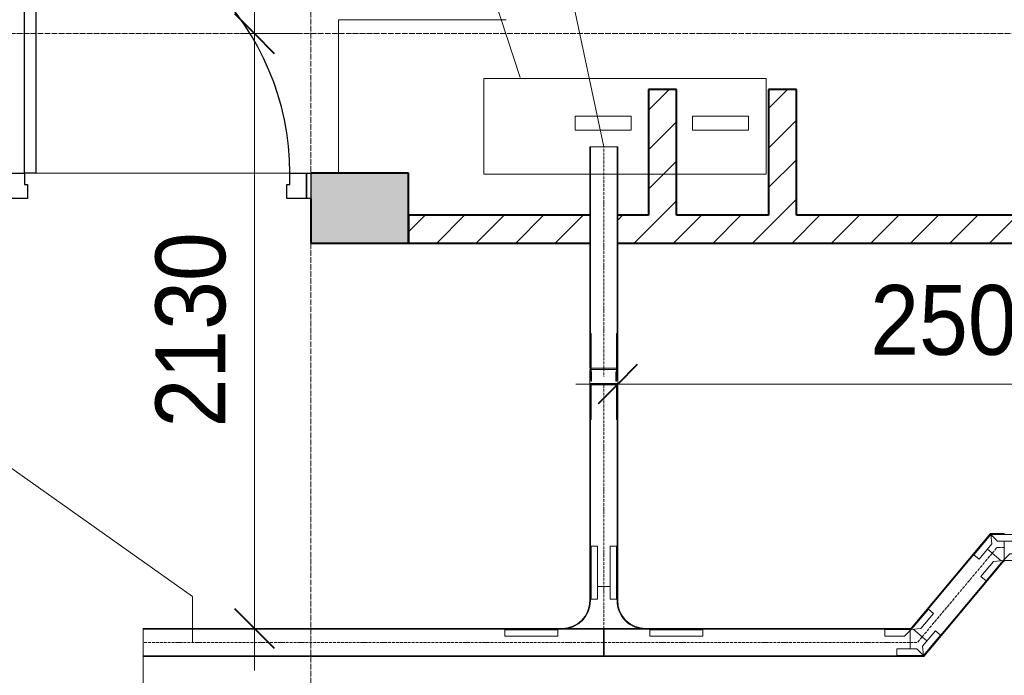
# Model space of a CAD drawing. Header units: millimetres. Extents: x 5617 to 132318, y 7718 to 193536.
# Tile 24 of 81: x 36218 to 39745, y 24002 to 26350. Entities that reach past the tile are written whole.
import ezdxf

# ---------------------------------------------------------------- set-up
doc = ezdxf.new("R2010")
doc.units = ezdxf.units.MM
for name, pattern in [('ADSK_Линия сетки', [25, 20, -2.5, 0, -2.5]), ('Линия сетки', [25, 20, -2.5, 0, -2.5]), ('Осевая', [14, 10, -2, 0, -2])]:
    doc.linetypes.add(name, pattern=pattern)
for name, color, linetype, lineweight in [('Двери', 7, 'Continuous', 18), ('Кабельные лотки', 7, 'Continuous', 18), ('Каркас_Импост', 7, 'Continuous', 30), ('Марки кабельных лотков', 7, 'Continuous', 20), ('Монтажный зазор', 7, 'Continuous', 30), ('Опуск', 7, 'Continuous', 18), ('Осевая линия', 7, 'Осевая', 18), ('Оси', 7, 'Continuous', 9), ('Панель', 7, 'Continuous', 30), ('Перекрытия', 7, 'Continuous', 18), ('Размеры', 7, 'Continuous', 9), ('Размеры-100', 7, 'Continuous', 9), ('Соединительные детали кабельных лотков', 7, 'Continuous', 18), ('Стены разрез', 7, 'Continuous', 40), ('Текстовые примечания', 7, 'Continuous', 9)]:
    doc.layers.add(name, color=color, linetype=linetype, lineweight=lineweight)
doc.layers.add('Линии', color=7, linetype='Continuous', lineweight=9, true_color=0x00a600)
doc.styles.add('Arial', font='arial.ttf', dxfattribs={"width": 0.9, "height": 250})
doc.dimstyles.new('Основной_2_5_мм', dxfattribs={"dimscale": 304.8, "dimtxt": 255.06485, "dimasz": 0.463911, "dimexe": 0.492126, "dimexo": 0.492126, "dimgap": 0.098425, "dimtad": 1, "dimdec": 0, "dimdsep": 46, "dimtxsty": 'Arial', "dimblk1": 'OBLIQUE', "dimblk2": 'OBLIQUE', "dimsah": 1, "dimcen": 0.09, "dimdle": 0.492126, "dimazin": 2, "dimtfac": 1, "dimtdec": 4, "dimtix": 1, "dimtmove": 0, "dimatfit": 3, "dimfxl": 1, "dimtvp": 1, "dimtolj": 1, "dimtzin": 0, "dimlwd": 20, "dimlwe": 20, "dimarcsym": 2})
pattern_1 = [(45, (0, 0), (-70.71068, 70.71068), [])]

# ---------------------------------------------------------------- blocks, each defined once
blk = doc.blocks.new('101_Дверь_Однопольная - _НЧ_Мет_900х2100_Квартира_Пр-3834834-МКСС_К4_L13_45_000_')
at = {"layer": 'Каркас_Импост', "color": 253, "true_color": 0xaaaaaa}
for p, q in [((-535, 125), (-475, 125)), ((-535, 35), (-535, 125)), ((-475, 125), (-475, 85)), ((475, 125), (535, 125)), ((475, 85), (475, 125)), ((535, 125), (535, 35)), ((-475, 85), (-465, 85)), ((-465, 85), (-465, 35)), ((465, 85), (475, 85)), ((465, 35), (465, 85)), ((-465, 35), (-535, 35)), ((535, 35), (465, 35))]:
    blk.add_line(p, q, dxfattribs=at)
at = {"layer": 'Монтажный зазор', "color": 253, "true_color": 0xaaaaaa}
for p, q in [((-550, 125), (-535, 125)), ((-550, 35), (-550, 125)), ((-535, 125), (-535, 35)), ((535, 35), (535, 125)), ((535, 125), (550, 125)), ((550, 125), (550, 35)), ((-535, 35), (-550, 35)), ((550, 35), (535, 35))]:
    blk.add_line(p, q, dxfattribs=at)
at = {"layer": 'Панель', "color": 253, "true_color": 0xaaaaaa}
for p, q in [((-475, 1075), (-435, 1075)), ((-475, 125), (-475, 1075)), ((-435, 1075), (-435, 125)), ((-435, 125), (-475, 125))]:
    blk.add_line(p, q, dxfattribs=at)
blk.add_arc((-475, 125), 950, 0, 90, dxfattribs=at)
blk = doc.blocks.new('135_SLK_K4_AR_rvt-1-МКСС_К4_L13_45_000_')
at = {"layer": 'Стены разрез', "lineweight": 9, "true_color": 0xaaaaaa}
h = blk.add_hatch(dxfattribs=at)
h.set_pattern_fill('FP_3', color=253, style=0, pattern_type=2)
h.set_pattern_definition(pattern_1)
h.paths.add_polyline_path([(105660, 25650), (105660, 26100), (105560, 26100), (105560, 25650)])
h = blk.add_hatch(dxfattribs=at)
h.set_pattern_fill('FP_3', color=253, style=0, pattern_type=2)
h.set_pattern_definition(pattern_1)
h.paths.add_polyline_path([(106090, 25650), (106090, 26100), (105990, 26100), (105990, 25650)])
at = {"layer": 'Стены разрез', "lineweight": 18, "true_color": 0xcbcbcb}
h = blk.add_hatch(color=9, dxfattribs=at)
h.paths.add_polyline_path([(104700, 25550), (104700, 25800), (104350, 25800), (104350, 25550)])
h.paths.add_polyline_path([(102650, 25550), (103250, 25550), (103250, 25800), (102650, 25800), (102650, 25710)])
at = {"layer": 'Стены разрез', "lineweight": 9, "true_color": 0xaaaaaa}
h = blk.add_hatch(dxfattribs=at)
h.set_pattern_fill('FP_3', color=253, style=0, pattern_type=2)
h.set_pattern_definition(pattern_1)
h.paths.add_polyline_path([(108700, 25550), (108700, 25650), (105449.9, 25650), (105449.9, 25550), (107528.4, 25550)])
h.paths.add_polyline_path([(105349.9, 25550), (105349.9, 25650), (104700, 25650), (104700, 25550), (104830, 25550)])
at = {"layer": 'Перекрытия', "color": 253, "true_color": 0xaaaaaa}
for p, q in [((104450, 26350), (105050, 26350)), ((104450, 25800), (104450, 26350)), ((103365, 25800), (104275, 25800)), ((104275, 25800), (103365, 25800)), ((104349.3, 25550), (104349.3, 25710))]:
    blk.add_line(p, q, dxfattribs=at)
at = {"layer": 'Стены разрез', "color": 253, "true_color": 0xaaaaaa}
for p, q in [((105660, 26100), (105560, 26100)), ((105560, 26100), (105560, 25650)), ((105660, 25650), (105660, 26100)), ((106090, 26100), (105990, 26100)), ((105990, 26100), (105990, 25650)), ((106090, 25650), (106090, 26100)), ((104700, 25800), (104350, 25800)), ((104700, 25550), (104700, 25800)), ((104350, 25710), (104350, 25550)), ((105349.9, 25650), (104700, 25650)), ((104700, 25650), (104700, 25550)), ((105560, 25650), (105449.9, 25650)), ((105990, 25650), (105660, 25650)), ((107660, 25650), (106090, 25650)), ((104350, 25550), (104700, 25550)), ((104700, 25550), (105349.9, 25550)), ((105449.9, 25550), (108700, 25550))]:
    blk.add_line(p, q, dxfattribs=at)
at = {"layer": 'Двери', "color": 253, "lineweight": 18, "true_color": 0xaaaaaa}
blk.add_blockref('101_Дверь_Однопольная - _НЧ_Мет_900х2100_Квартира_Пр-3834834-МКСС_К4_L13_45_000_', (103800, 25675), dxfattribs=at)
blk = doc.blocks.new('OSTEC_CLH - ЛН_ ЛП - СЛУМИ - Угол горизонтальный - ZS - Цинкование по методу Сендзимира-1577389-МКСС_К4_L13_45_000_')
at = {"layer": 'Осевая линия'}
for p, q in [((16.8, 20.1), (0, 0)), ((-26.2, 0), (0, 0)), ((-25.2, 0), (-26.2, 0))]:
    blk.add_line(p, q, dxfattribs=at)
at = {"layer": 'Соединительные детали кабельных лотков', "color": 96, "true_color": 0x008000}
for p, q in [((-26.2, 47.5), (-26.2, 50)), ((-26.2, 50), (-23.3, 50)), ((-22.1, 47.5), (-26.2, 47.5)), ((-26.2, -22.6), (-26.2, 42.1)), ((-21.5, 52.2), (-23.3, 50)), ((-22.1, 47.5), (-19.5, 50.6)), ((-19.5, 50.6), (-21.5, 52.2)), ((34.1, 5.6), (-15.4, 47.1)), ((53.2, -10.5), (22.1, -47.5)), ((23.3, -50), (55.1, -12.1)), ((55.1, -12.1), (53.2, -10.5)), ((-26.2, -50), (-26.2, -47.5)), ((22.1, -47.5), (-26.2, -47.5)), ((23.3, -50), (-26.2, -50))]:
    blk.add_line(p, q, dxfattribs=at)
blk = doc.blocks.new('OSTEC_U - ЛН_ ЛП - СЛУМИ - OSTEC_U - ЛН_ ЛП - СЛУМИ-1577394-МКСС_К4_L13_45_000_')
at = {"layer": 'Соединительные детали кабельных лотков', "color": 96, "true_color": 0x008000}
for p, q in [((42.7, 88.2), (-3, 33.8)), ((61.1, 72.8), (0, 0)), ((42.7, 88.2), (61.1, 72.8)), ((61.8, 72.2), (61.1, 72.8)), ((-24, 24), (-95, 24)), ((-95, 0), (-95, 24)), ((0, 0), (-95, 0)), ((-95, 0), (-95, -0.9)), ((0, 0), (-24, 24)), ((-3, 33.8), (0, 0)), ((0.9, -0.2), (0, 0)), ((0, 0), (-0.4, -0.8))]:
    blk.add_line(p, q, dxfattribs=at)
for start, end in [(240.7432, 253.9527), (280.3716, 306.7905), (280.3716, 306.7905), (283.2095, 309.6284), (283.2095, 309.6284), (336.0473, 349.2568)]:
    blk.add_arc((0, 0), 0.9, start, end, dxfattribs=at)
blk = doc.blocks.new('OSTEC_U - ЛН_ ЛП - СЛУМИ - OSTEC_U - ЛН_ ЛП - СЛУМИ-1577398-МКСС_К4_L13_45_000_')
at = {"layer": 'Соединительные детали кабельных лотков', "color": 96, "true_color": 0x008000}
for p, q in [((0, 0), (61.1, 72.8)), ((61.1, 72.8), (60.4, 73.4)), ((61.1, 72.8), (79.4, 57.3)), ((33.8, 3), (79.4, 57.3)), ((-95, 0.9), (-95, 0)), ((-0.7, -0.6), (0, 0)), ((0, 0), (33.8, 3)), ((0, 0), (0.9, 0.2)), ((-95, 0), (0, 0)), ((-95, -24), (-95, 0)), ((-95, -24), (-24, -24)), ((-24, -24), (0, 0))]:
    blk.add_line(p, q, dxfattribs=at)
for start, end in [(140, 219.2568), (10.7432, 90)]:
    blk.add_arc((0, 0), 0.9, start, end, dxfattribs=at)
blk = doc.blocks.new('OSTEC_CLV - ЛН_ ЛП - ПШСМ - Угол вертикальный - ZS - Цинкование по методу Сендзимира-V104-МКСС_К4_L13_45_000_')
at = {"layer": 'Осевая линия'}
for q in [(115273.8, 24460), (115303.2, 24460)]:
    blk.add_line((115274.2, 24460), q, dxfattribs=at)
blk = doc.blocks.new('OSTEC_U - ЛН_ ЛП - ПШСМ - OSTEC_U - ЛН_ ЛП - ПШСМ-V105-МКСС_К4_L13_45_000_')
at = {"layer": 'Соединительные детали кабельных лотков', "color": 96, "true_color": 0x008000}
for p, q in [((115286.7, 24414.5), (115149.7, 24414.5)), ((115149.7, 24414.5), (115289.8, 24414.5)), ((115149.7, 24414.5), (115149.7, 24412.5)), ((115149.7, 24414.5), (115149.7, 24412.5)), ((115289.8, 24412.5), (115273.2, 24412.5)), ((115273.2, 24412.5), (115289.8, 24412.5)), ((115289.8, 24414.5), (115291.7, 24414.5)), ((115289.8, 24414.5), (115289.8, 24412.5)), ((115289.8, 24414.5), (115289.8, 24412.5)), ((115291.7, 24412.5), (115289.8, 24412.5)), ((115289.8, 24412.5), (115291.7, 24412.5)), ((115296.9, 24414.5), (115291.7, 24414.5)), ((115291.7, 24414.5), (115303.2, 24414.5)), ((115291.7, 24414.5), (115291.7, 24412.5)), ((115291.7, 24414.5), (115291.7, 24412.5)), ((115303.2, 24412.5), (115291.7, 24412.5)), ((115291.7, 24412.5), (115303.2, 24412.5)), ((115315.7, 24414.5), (115303.2, 24414.5)), ((115303.2, 24412.5), (115315.7, 24412.5)), ((115315.7, 24412.5), (115315.7, 24414.5))]:
    blk.add_line(p, q, dxfattribs=at)
blk = doc.blocks.new('OSTEC_U - ЛН_ ЛП - ПШСМ - OSTEC_U - ЛН_ ЛП - ПШСМ-V106-МКСС_К4_L13_45_000_')
at = {"layer": 'Соединительные детали кабельных лотков', "color": 96, "true_color": 0x008000}
for p, q in [((115149.7, 24507.5), (115149.7, 24505.5)), ((115149.7, 24507.5), (115149.7, 24505.5)), ((115289.8, 24505.5), (115149.7, 24505.5)), ((115149.7, 24505.5), (115286.7, 24505.5)), ((115289.8, 24507.5), (115273.2, 24507.5)), ((115273.2, 24507.5), (115289.8, 24507.5)), ((115291.7, 24507.5), (115289.8, 24507.5)), ((115289.8, 24507.5), (115291.7, 24507.5)), ((115289.8, 24507.5), (115289.8, 24505.5)), ((115289.8, 24507.5), (115289.8, 24505.5)), ((115291.7, 24505.5), (115289.8, 24505.5)), ((115303.2, 24507.5), (115291.7, 24507.5)), ((115291.7, 24507.5), (115303.2, 24507.5)), ((115291.7, 24507.5), (115291.7, 24505.5)), ((115291.7, 24507.5), (115291.7, 24505.5)), ((115303.2, 24505.5), (115291.7, 24505.5)), ((115291.7, 24505.5), (115296.9, 24505.5)), ((115315.7, 24507.5), (115303.2, 24507.5)), ((115303.2, 24505.5), (115315.7, 24505.5)), ((115315.7, 24505.5), (115315.7, 24507.5))]:
    blk.add_line(p, q, dxfattribs=at)
blk = doc.blocks.new('OSTEC_U - ЛН_ ЛП - ПШСМ - OSTEC_U - ЛН_ ЛП - ПШСМ-V107-МКСС_К4_L13_45_000_')
at = {"layer": 'Соединительные детали кабельных лотков', "color": 96, "true_color": 0x008000}
for p, q in [((115286.7, 24505.5), (115290.7, 24505.5)), ((115286.7, 24503.5), (115286.7, 24505.5)), ((115290.7, 24503.5), (115286.7, 24503.5)), ((115290.7, 24505.5), (115290.7, 24503.5)), ((115315.7, 24505.5), (115290.7, 24505.5)), ((115290.7, 24503.5), (115290.7, 24505.5)), ((115290.7, 24503.5), (115315.7, 24503.5)), ((115315.7, 24503.5), (115315.7, 24505.5)), ((115315.7, 24505.5), (115319.7, 24505.5)), ((115315.7, 24503.5), (115315.7, 24505.5)), ((115319.7, 24503.5), (115315.7, 24503.5)), ((115319.7, 24503.5), (115319.7, 24505.5))]:
    blk.add_line(p, q, dxfattribs=at)
blk = doc.blocks.new('OSTEC_U - ЛН_ ЛП - ПШСМ - OSTEC_U - ЛН_ ЛП - ПШСМ-V108-МКСС_К4_L13_45_000_')
at = {"layer": 'Соединительные детали кабельных лотков', "color": 96, "true_color": 0x008000}
for p, q in [((115286.7, 24416.5), (115290.7, 24416.5)), ((115286.7, 24414.5), (115286.7, 24416.5)), ((115290.7, 24414.5), (115286.7, 24414.5)), ((115290.7, 24416.5), (115290.7, 24414.5)), ((115315.7, 24416.5), (115290.7, 24416.5)), ((115290.7, 24414.5), (115290.7, 24416.5)), ((115290.7, 24414.5), (115315.7, 24414.5)), ((115315.7, 24414.5), (115315.7, 24416.5)), ((115315.7, 24416.5), (115319.7, 24416.5)), ((115315.7, 24414.5), (115315.7, 24416.5)), ((115319.7, 24414.5), (115315.7, 24414.5)), ((115319.7, 24414.5), (115319.7, 24416.5))]:
    blk.add_line(p, q, dxfattribs=at)
blk = doc.blocks.new('OSTEC_CT - ЛН_ ЛП - ОГП - Тройник - ZS - Цинкование по методу Сендзимира-1219768-МКСС_К4_L13_45_000_')
at = {"layer": 'Осевая линия'}
blk.add_line((0, -200), (0, 0), dxfattribs=at)
at = {"layer": 'Соединительные детали кабельных лотков', "color": 96, "true_color": 0x008000}
for p, q in [((-1, 47.5), (-1, 50)), ((-1, 50), (1, 50)), ((-1, 50), (1, 50)), ((-1, -47.5), (-1, 47.5)), ((1, 47.5), (-1, 47.5)), ((-1, 47.5), (1, 47.5)), ((1, 50), (1, 47.5)), ((1, 47.5), (1, -47.5)), ((-150, -47.5), (-200, -47.5)), ((-200, -47.5), (-200, -50)), ((-200, -50), (-150, -50)), ((-1, -50), (1, -50)), ((200, -47.5), (150, -47.5)), ((150, -50), (200, -50)), ((200, -50), (200, -47.5)), ((-50, -150), (-50, -200)), ((-47.5, -200), (-47.5, -150)), ((47.5, -150), (47.5, -200)), ((50, -200), (50, -150)), ((-50, -200), (-47.5, -200)), ((47.5, -200), (50, -200))]:
    blk.add_line(p, q, dxfattribs=at)
for centre, radius, start, end in [((-150, -150), 102.5, 360, 90), ((-150, -150), 100, 0, 90), ((150, -150), 102.5, 90, 180), ((150, -150), 100, 90, 180)]:
    blk.add_arc(centre, radius, start, end, dxfattribs=at)
blk = doc.blocks.new('OSTEC_U - ЛН_ ЛП - СЛУМ - OSTEC_U - ЛН_ ЛП - СЛУМ-1216886-МКСС_К4_L13_45_000_')
at = {"layer": 'Соединительные детали кабельных лотков', "color": 96, "true_color": 0x008000}
for p, q in [((-95, 2.5), (-95, 25)), ((-95, 25), (95, 25)), ((-95, 0), (-95, 2.5)), ((-95, 2.5), (95, 2.5)), ((95, 25), (95, 2.5)), ((95, 2.5), (95, 0))]:
    blk.add_line(p, q, dxfattribs=at)
blk = doc.blocks.new('OSTEC_U - ЛН_ ЛП - СЛУМ - OSTEC_U - ЛН_ ЛП - СЛУМ-1216893-МКСС_К4_L13_45_000_')
at = {"layer": 'Соединительные детали кабельных лотков', "color": 96, "true_color": 0x008000}
for p, q in [((-95, -2.5), (-95, 0)), ((-95, -25), (-95, -2.5)), ((95, -2.5), (-95, -2.5)), ((95, -25), (-95, -25)), ((95, 0), (95, -2.5)), ((95, -2.5), (95, -25))]:
    blk.add_line(p, q, dxfattribs=at)
blk = doc.blocks.new('OSTEC_U - ЛН_ ЛП - СЛУМ - OSTEC_U - ЛН_ ЛП - СЛУМ-V116-МКСС_К4_L13_45_000_')
at = {"layer": 'Соединительные детали кабельных лотков', "color": 96, "true_color": 0x008000}
for p, q in [((-95, 2.5), (-95, 25)), ((-95, 25), (95, 25)), ((-95, 0), (-95, 2.5)), ((-95, 2.5), (95, 2.5)), ((95, 25), (95, 2.5)), ((95, 2.5), (95, 0))]:
    blk.add_line(p, q, dxfattribs=at)
blk = doc.blocks.new('OSTEC_U - ЛН_ ЛП - СЛУМ - OSTEC_U - ЛН_ ЛП - СЛУМ-V117-МКСС_К4_L13_45_000_')
at = {"layer": 'Соединительные детали кабельных лотков', "color": 96, "true_color": 0x008000}
for p, q in [((-95, 2.5), (-95, 25)), ((-95, 25), (95, 25)), ((-95, 0), (-95, 2.5)), ((-95, 2.5), (95, 2.5)), ((95, 25), (95, 2.5)), ((95, 2.5), (95, 0))]:
    blk.add_line(p, q, dxfattribs=at)
blk = doc.blocks.new('OSTEC_CLV - ЛН_ ЛП - ПШСМ - Угол вертикальный - ZS - Цинкование по методу Сендзимира-1481697-МКСС_К4_L13_45_000_')
at = {"layer": 'Осевая линия'}
for p, q in [((116054.2, 24460), (116053.8, 24460)), ((116058.6, 24460), (116054.2, 24460))]:
    blk.add_line(p, q, dxfattribs=at)
blk = doc.blocks.new('OSTEC_U - ЛН_ ЛП - ПШСМ - OSTEC_U - ЛН_ ЛП - ПШСМ-1333228-МКСС_К4_L13_45_000_')
at = {"layer": 'Соединительные детали кабельных лотков', "color": 96, "true_color": 0x008000}
for p, q in [((115929.7, 24505.5), (115929.7, 24507.5)), ((115929.7, 24505.5), (115929.7, 24507.5)), ((116058.2, 24505.5), (115929.7, 24505.5)), ((115929.7, 24505.5), (116058.2, 24505.5)), ((116058.2, 24507.5), (116053.2, 24507.5)), ((116053.2, 24507.5), (116058.2, 24507.5))]:
    blk.add_line(p, q, dxfattribs=at)
blk = doc.blocks.new('OSTEC_U - ЛН_ ЛП - ПШСМ - OSTEC_U - ЛН_ ЛП - ПШСМ-1333232-МКСС_К4_L13_45_000_')
at = {"layer": 'Соединительные детали кабельных лотков', "color": 96, "true_color": 0x008000}
for p, q in [((116058.2, 24414.5), (115929.7, 24414.5)), ((115929.7, 24414.5), (116058.2, 24414.5)), ((115929.7, 24412.5), (115929.7, 24414.5)), ((115929.7, 24412.5), (115929.7, 24414.5)), ((116058.2, 24412.5), (116053.2, 24412.5)), ((116053.2, 24412.5), (116058.2, 24412.5))]:
    blk.add_line(p, q, dxfattribs=at)
blk = doc.blocks.new('DIMBLOCK26-МКСС_К4_L13_45_000_')
at = {"layer": 'Размеры-100', "lineweight": 20, "transparency": 16777216}
for p, q in [((37059.3, 26450), (37059.3, 24020)), ((37059.3, 26300), (37009.3, 26300)), ((37059.3, 26300), (37209.3, 26300)), ((37059.3, 24170), (36909.3, 24170)), ((37059.3, 24170), (38161.7, 24170))]:
    blk.add_line(p, q, dxfattribs=at)
at = {"layer": 'Размеры-100', "lineweight": 40, "transparency": 16777216}
for p, q in [((37059.3, 26300), (36988.6, 26370.7)), ((37059.3, 26300), (37130, 26229.3)), ((37059.3, 24170), (36988.6, 24240.7)), ((37059.3, 24170), (37130, 24099.3))]:
    blk.add_line(p, q, dxfattribs=at)
at = {"layer": 'Размеры-100', "color": 0, "lineweight": 20, "transparency": 16777216, "insert": (36704.7, 24889.7), "char_height": 250, "width": 828.765, "attachment_point": 1, "rotation": 90, "line_spacing_factor": 0.941778, "style": 'Arial'}
blk.add_mtext('2130', dxfattribs=at)
blk = doc.blocks.new('_Oblique')
at = {"color": 0, "linetype": 'ByBlock', "lineweight": -2}
blk.add_line((-0.5, -0.5), (0.5, 0.5), dxfattribs=at)
blk = doc.blocks.new('DIMBLOCK28-МКСС_К4_L13_45_000_')
at = {"layer": 'Размеры-100', "lineweight": 20, "transparency": 16777216}
for p, q in [((38360.7, 25045.4), (38360.7, 25195.4)), ((40860.8, 25045.4), (40860.8, 25195.4)), ((38210.7, 25045.4), (41010.8, 25045.4)), ((38360.7, 25045.4), (38360.7, 24952.3)), ((40860.8, 25045.4), (40860.8, 24995.4))]:
    blk.add_line(p, q, dxfattribs=at)
at = {"layer": 'Размеры-100', "lineweight": 40, "transparency": 16777216}
for p, q in [((38360.7, 25045.4), (38431.4, 25116.1)), ((40860.8, 25045.4), (40931.5, 25116.1)), ((38360.7, 25045.4), (38290, 24974.7)), ((40860.8, 25045.4), (40790.1, 24974.7))]:
    blk.add_line(p, q, dxfattribs=at)
at = {"layer": 'Размеры-100', "color": 0, "lineweight": 20, "transparency": 16777216, "insert": (39265.4, 25400), "char_height": 250, "width": 828.765, "attachment_point": 1, "line_spacing_factor": 0.941778, "style": 'Arial'}
blk.add_mtext('2500', dxfattribs=at)
blk = doc.blocks.new('DIMBLOCK29-МКСС_К4_L13_45_000_')
at = {"layer": 'Размеры-100', "lineweight": 20, "transparency": 16777216}
for p, q in [((36660.8, 22374.8), (36660.8, 24131.4)), ((36160.8, 22374.8), (36160.8, 22524.8)), ((36010.8, 22374.8), (36810.8, 22374.8)), ((36160.8, 22374.8), (36160.8, 22324.7)), ((36660.8, 22374.8), (36660.8, 22224.8))]:
    blk.add_line(p, q, dxfattribs=at)
at = {"layer": 'Размеры-100', "lineweight": 40, "transparency": 16777216}
for p, q in [((36160.8, 22374.8), (36231.5, 22445.5)), ((36660.8, 22374.8), (36731.5, 22445.5)), ((36160.8, 22374.8), (36090.1, 22304.1)), ((36660.8, 22374.8), (36590.1, 22304.1))]:
    blk.add_line(p, q, dxfattribs=at)
at = {"layer": 'Размеры-100', "color": 0, "lineweight": 20, "transparency": 16777216, "insert": (36151.8, 22729.3), "char_height": 250, "width": 621.573, "attachment_point": 1, "line_spacing_factor": 0.941778, "style": 'Arial'}
blk.add_mtext('500', dxfattribs=at)

msp = doc.modelspace()

# ---------------------------------------------------------------- linework, layer by layer
at = {"layer": 'Кабельные лотки', "color": 96, "true_color": 0x008000}
for p, q in [((38260.7, 25894.7), (38360.7, 25894.7)), ((38260.7, 25102.3), (38260.7, 25894.7)), ((38263.2, 25102.3), (38263.2, 25894.7)), ((38358.2, 25102.3), (38358.2, 25894.7)), ((38360.7, 25102.3), (38360.7, 25894.7)), ((38360.7, 25102.3), (38260.7, 25102.3)), ((38260.7, 25042.3), (38360.7, 25042.3)), ((38260.7, 25042.3), (38260.7, 24320)), ((38263.2, 25042.3), (38263.2, 24320)), ((38358.2, 25042.3), (38358.2, 24320)), ((38360.7, 25042.3), (38360.7, 24320)), ((39412.5, 24172.2), (39664.1, 24472.1)), ((39414.4, 24170.6), (39666.1, 24470.5)), ((39664.1, 24472.1), (39666.1, 24470.5)), ((39685.1, 24454.4), (39734.7, 24412.9)), ((39487.1, 24109.5), (39738.8, 24409.4)), ((39738.8, 24409.4), (39740.7, 24407.8)), ((39489.1, 24107.9), (39740.7, 24407.8)), ((38263.2, 24320), (38260.7, 24320)), ((38333.2, 24320), (38288.2, 24320)), ((38360.7, 24320), (38358.2, 24320)), ((36660.8, 24070), (36660.8, 24170)), ((38309.7, 24170), (36660.8, 24170)), ((38309.7, 24167.5), (36660.8, 24167.5)), ((38309.7, 24170), (38309.7, 24070)), ((38311.7, 24070), (38311.7, 24170)), ((39407.8, 24170), (38311.7, 24170)), ((39407.8, 24167.5), (38311.7, 24167.5)), ((39407.8, 24170), (39407.8, 24167.5)), ((39407.8, 24162.1), (39407.8, 24097.4)), ((39414.4, 24170.6), (39412.5, 24172.2)), ((39468.1, 24125.6), (39418.5, 24167.1)), ((39489.1, 24107.9), (39487.1, 24109.5)), ((38309.7, 24072.5), (36660.8, 24072.5)), ((38309.7, 24070), (36660.8, 24070)), ((39407.8, 24072.5), (38311.7, 24072.5)), ((39407.8, 24070), (38311.7, 24070)), ((39407.8, 24072.5), (39407.8, 24070))]:
    msp.add_line(p, q, dxfattribs=at)
at = {"layer": 'Линии', "color": 0}
for p, q in [((37880.8, 26140), (38892.9, 26140)), ((37880.8, 25796.7), (37880.8, 26140)), ((38892.9, 26140), (38892.9, 25796.7)), ((38892.9, 25796.7), (37880.8, 25796.7))]:
    msp.add_line(p, q, dxfattribs=at)
at = {"layer": 'Марки кабельных лотков'}
for p, q in [((38310.7, 25894.7), (37644.4, 29016.5)), ((36837.9, 24284.5), (35754.2, 25051.2)), ((36837.9, 24120), (36837.9, 24284.5))]:
    msp.add_line(p, q, dxfattribs=at)
at = {"layer": 'Опуск'}
for p, q in [((38208.7, 26005), (38408.7, 26005)), ((38208.7, 25955), (38208.7, 26005)), ((38408.7, 26005), (38408.7, 25955)), ((38628.7, 26005), (38828.7, 26005)), ((38628.7, 25955), (38628.7, 26005)), ((38828.7, 26005), (38828.7, 25955)), ((38408.7, 25955), (38208.7, 25955)), ((38828.7, 25955), (38628.7, 25955)), ((38260.7, 25047.3), (38260.7, 25097.3)), ((38260.7, 25097.3), (38360.7, 25097.3)), ((38360.7, 25097.3), (38360.7, 25047.3)), ((38360.7, 25047.3), (38260.7, 25047.3))]:
    msp.add_line(p, q, dxfattribs=at)
at = {"layer": 'Осевая линия'}
for p, q in [((38310.7, 25102.3), (38310.7, 25894.7)), ((38310.7, 25042.3), (38310.7, 24320)), ((39450.8, 24140.1), (39702.4, 24439.9)), ((38309.7, 24120), (36660.8, 24120)), ((39407.8, 24120), (38311.7, 24120))]:
    msp.add_line(p, q, dxfattribs=at)
at = {"layer": 'Оси', "linetype": 'Линия сетки'}
msp.add_line((37260.8, 12025.7), (37260.8, 33050), dxfattribs=at)
at = {"layer": 'Оси', "linetype": 'ADSK_Линия сетки'}
msp.add_line((69660.8, 26300), (25349.7, 26300), dxfattribs=at)
at = {"layer": 'Текстовые примечания'}
msp.add_line((38010.7, 26142.9), (37760.7, 26912.7), dxfattribs=at)

# ---------------------------------------------------------------- block references
at = {"lineweight": 5}
msp.add_blockref('135_SLK_K4_AR_rvt-1-МКСС_К4_L13_45_000_', (-67089.2, 0), dxfattribs=at)
at = {"layer": 'Соединительные детали кабельных лотков', "color": 96, "true_color": 0x008000}
for name, p, rotation in [('OSTEC_U - ЛН_ ЛП - ПШСМ - OSTEC_U - ЛН_ ЛП - ПШСМ-V105-МКСС_К4_L13_45_000_', (13850.7, 140375.5), 270), ('OSTEC_U - ЛН_ ЛП - ПШСМ - OSTEC_U - ЛН_ ЛП - ПШСМ-V106-МКСС_К4_L13_45_000_', (13850.7, 140375.5), 270.0000000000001), ('OSTEC_U - ЛН_ ЛП - ПШСМ - OSTEC_U - ЛН_ ЛП - ПШСМ-V108-МКСС_К4_L13_45_000_', (13850.7, 140375.5), 270), ('OSTEC_U - ЛН_ ЛП - ПШСМ - OSTEC_U - ЛН_ ЛП - ПШСМ-V107-МКСС_К4_L13_45_000_', (13850.7, 140375.5), 270), ('OSTEC_U - ЛН_ ЛП - ПШСМ - OSTEC_U - ЛН_ ЛП - ПШСМ-1333228-МКСС_К4_L13_45_000_', (62770.7, -91010.8), 90), ('OSTEC_U - ЛН_ ЛП - ПШСМ - OSTEC_U - ЛН_ ЛП - ПШСМ-1333232-МКСС_К4_L13_45_000_', (62770.7, -91010.8), 89.9999999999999), ('OSTEC_U - ЛН_ ЛП - СЛУМИ - OSTEC_U - ЛН_ ЛП - СЛУМИ-1577394-МКСС_К4_L13_45_000_', (39697.5, 24506.6), 180), ('OSTEC_U - ЛН_ ЛП - СЛУМ - OSTEC_U - ЛН_ ЛП - СЛУМ-V116-МКСС_К4_L13_45_000_', (38263.2, 24370), 269.9999999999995), ('OSTEC_U - ЛН_ ЛП - СЛУМ - OSTEC_U - ЛН_ ЛП - СЛУМ-V117-МКСС_К4_L13_45_000_', (38358.2, 24370), 89.99999999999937), ('OSTEC_U - ЛН_ ЛП - СЛУМИ - OSTEC_U - ЛН_ ЛП - СЛУМИ-1577398-МКСС_К4_L13_45_000_', (39741, 24413.4), 180), ('OSTEC_U - ЛН_ ЛП - СЛУМ - OSTEC_U - ЛН_ ЛП - СЛУМ-1216886-МКСС_К4_L13_45_000_', (38570.7, 24167.5), 180)]:
    msp.add_blockref(name, p, dxfattribs=dict(at, rotation=rotation))
at = {"layer": 'Соединительные детали кабельных лотков'}
for name, p, rotation in [('OSTEC_CLV - ЛН_ ЛП - ПШСМ - Угол вертикальный - ZS - Цинкование по методу Сендзимира-V104-МКСС_К4_L13_45_000_', (13850.7, 140375.5), 270), ('OSTEC_CLV - ЛН_ ЛП - ПШСМ - Угол вертикальный - ZS - Цинкование по методу Сендзимира-1481697-МКСС_К4_L13_45_000_', (62770.7, -91010.8), 90), ('OSTEC_CLH - ЛН_ ЛП - СЛУМИ - Угол горизонтальный - ZS - Цинкование по методу Сендзимира-1577389-МКСС_К4_L13_45_000_', (39719.3, 24460), 180), ('OSTEC_CT - ЛН_ ЛП - ОГП - Тройник - ZS - Цинкование по методу Сендзимира-1219768-МКСС_К4_L13_45_000_', (38310.7, 24120), 180)]:
    msp.add_blockref(name, p, dxfattribs=dict(at, rotation=rotation))
at = {"layer": 'Соединительные детали кабельных лотков', "color": 96, "true_color": 0x008000}
for name, p in [('OSTEC_U - ЛН_ ЛП - СЛУМИ - OSTEC_U - ЛН_ ЛП - СЛУМИ-1577398-МКСС_К4_L13_45_000_', (39412.3, 24166.6)), ('OSTEC_U - ЛН_ ЛП - СЛУМ - OSTEC_U - ЛН_ ЛП - СЛУМ-1216893-МКСС_К4_L13_45_000_', (38050.7, 24167.5)), ('OSTEC_U - ЛН_ ЛП - СЛУМИ - OSTEC_U - ЛН_ ЛП - СЛУМИ-1577394-МКСС_К4_L13_45_000_', (39455.7, 24073.4))]:
    msp.add_blockref(name, p, dxfattribs=at)
at = {"layer": 'Соединительные детали кабельных лотков'}
msp.add_blockref('OSTEC_CLH - ЛН_ ЛП - СЛУМИ - Угол горизонтальный - ZS - Цинкование по методу Сендзимира-1577389-МКСС_К4_L13_45_000_', (39434, 24120), dxfattribs=at)

# ---------------------------------------------------------------- dimensions: what is measured, and where the dimension line sits
at = {"layer": 'Размеры', "lineweight": 20}
dim = msp.add_linear_dim(base=(37059.3, 24170), p1=(37159.3, 26300), p2=(38311.7, 24170), angle=90, dimstyle='Основной_2_5_мм', override={"dimpost": '<>', "dimfxl": 2421.787905}, dxfattribs=at)
dim.commit()
dim.dimension.update_dxf_attribs({"geometry": 'DIMBLOCK26-МКСС_К4_L13_45_000_', "text_midpoint": (36901.5, 25235)})
for base, p1, p2, override, picture, middle in [((40860.8, 25045.4), (38360.7, 25102.3), (40860.8, 25145.4), {"dimpost": '<>', "dimfxl": 2500.44545}, 'DIMBLOCK28-МКСС_К4_L13_45_000_', (39610.7, 25203.1)), ((36660.8, 22374.8), (36160.8, 22474.7), (36660.8, 24281.4), {"dimpost": '<>', "dimfxl": 1874.590554}, 'DIMBLOCK29-МКСС_К4_L13_45_000_', (36410.8, 22532.4))]:
    dim = msp.add_linear_dim(base=base, p1=p1, p2=p2, dimstyle='Основной_2_5_мм', override=override, dxfattribs=at)
    dim.commit()
    dim.dimension.update_dxf_attribs({"geometry": picture, "text_midpoint": middle})

doc.saveas('drawing.dxf')
